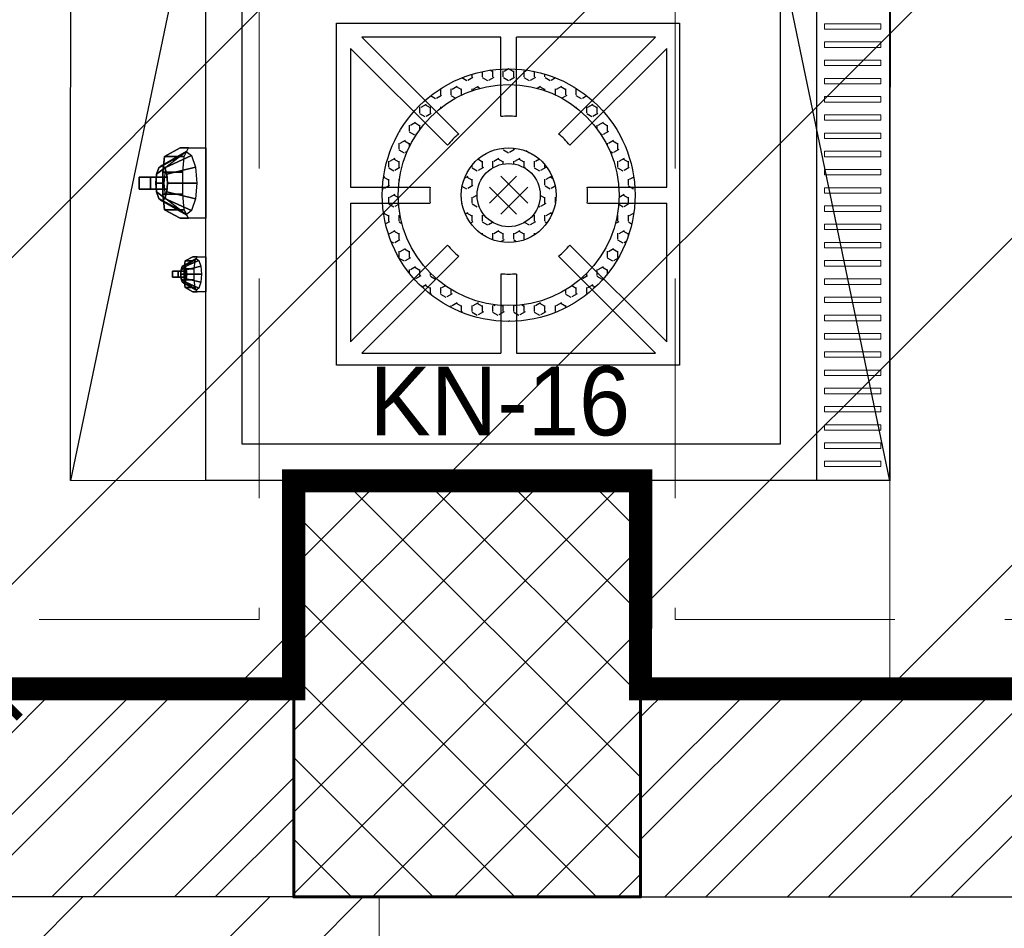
# Model space of a CAD drawing. Header units: inches. Extents: x 704 to 259546, y -107711 to 151004.
# Tile 62 of 243: x 127496 to 127539, y 20687 to 20727. Entities that reach past the tile are written whole.
import ezdxf
from ezdxf.enums import TextEntityAlignment as Align

# ---------------------------------------------------------------- set-up
doc = ezdxf.new("R2010")
doc.units = ezdxf.units.IN
doc.header["$MEASUREMENT"] = 0
doc.header["$PDMODE"] = 34
doc.linetypes.add('DASHED2', pattern=[0.375, 0.25, -0.125])
doc.linetypes.add('HIDDEN', pattern=[0.375, 0.25, -0.125])
for name, color, linetype, lineweight in [('EQUIP DIM', 8, 'Continuous', 0), ('EQUIPMENT', 3, 'Continuous', 25), ('FLOOR RAISE', 4, 'Continuous', 5), ('Hood', 5, 'DASHED2', 25), ('PD_BRICK WALL_230', 4, 'Continuous', 50), ('PD_COLUMN', 2, 'Continuous', 60), ('PD_HATCH', 45, 'Continuous', 9), ('PP-GT', 3, 'Continuous', 18)]:
    doc.layers.add(name, color=color, linetype=linetype, lineweight=lineweight)
doc.layers.add('PP BALL VALVE', color=7, linetype='Continuous')
doc.layers.add('PP--DIM', color=7, linetype='Continuous')
doc.styles.add('Arial', font='GOTHIC.TTF')
doc.styles.add('Jeet', font='micross.ttf')
doc.dimstyles.new('architectural', dxfattribs={"dimscale": 0, "dimtxt": 3, "dimasz": 2.5, "dimexe": 2.5, "dimexo": 0, "dimgap": 0.5, "dimtad": 0, "dimzin": 0, "dimdsep": 46, "dimlunit": 4, "dimtxsty": 'Jeet', "dimblk": 'ARCHTICK', "dimcen": 0.09375, "dimdle": 2.5, "dimclrd": 256, "dimclre": 256, "dimclrt": 256, "dimadec": 0, "dimazin": 0, "dimtfac": 0.7, "dimtdec": 3, "dimtmove": 1, "dimatfit": 3, "dimldrblk": 'ARCHTICK', "dimfxl": 1, "dimtolj": 1, "dimtzin": 0, "dimlwd": -1, "dimlwe": -1, "dimarcsym": 0})

# ---------------------------------------------------------------- blocks, each defined once
blk = doc.blocks.new('columns2')
at = {"layer": 'PD_HATCH'}
h = blk.add_hatch(dxfattribs=at)
h.set_pattern_fill('ANSI37', color=8, scale=20)
h.paths.add_polyline_path([(387, -250), (387, -268), (369, -268), (369, -250)])
h.paths.add_polyline_path([(18, 0), (18, -15), (0, -15), (0, 0)])
h.paths.add_polyline_path([(18, -828), (18, -813), (0, -813), (0, -828)])
h.paths.add_polyline_path([(201, -870), (186, -870), (186, -888), (201, -888)])
h.paths.add_polyline_path([(570, -870), (555, -870), (555, -888), (570, -888)])
h.paths.add_polyline_path([(754.5, -870), (739.5, -870), (739.5, -888), (754.5, -888)])
h.paths.add_polyline_path([(934.5, -870), (919.5, -870), (919.5, -888), (934.5, -888)])
h.paths.add_polyline_path([(385.5, -870), (370.5, -870), (370.5, -888), (385.5, -888)])
h.paths.add_polyline_path([(201, 42), (186, 42), (186, 60), (201, 60)])
h.paths.add_polyline_path([(387, -578), (387, -560), (369, -560), (369, -578)])
h.paths.add_polyline_path([(1116, -731.5), (1116, -716.5), (1098, -716.5), (1098, -731.5)])
h.paths.add_polyline_path([(1116, -111.5), (1116, -96.5), (1098, -96.5), (1098, -111.5)])
h.paths.add_polyline_path([(1116, -561.5), (1116, -576.5), (1098, -576.5), (1098, -561.5)])
h.paths.add_polyline_path([(1116, -251.5), (1116, -266.5), (1098, -266.5), (1098, -251.5)])
h.paths.add_polyline_path([(0, -731.5), (0, -716.5), (18, -716.5), (18, -731.5)])
h.paths.add_polyline_path([(0, -111.5), (0, -96.5), (18, -96.5), (18, -111.5)])
h.paths.add_polyline_path([(0, -406.5), (0, -421.5), (18, -421.5), (18, -406.5)])
h.paths.add_polyline_path([(0, -561.5), (0, -576.5), (18, -576.5), (18, -561.5)])
h.paths.add_polyline_path([(0, -251.5), (0, -266.5), (18, -266.5), (18, -251.5)])
h.paths.add_polyline_path([(993, -111.5), (993, -99.5), (984, -99.5), (984, -111.5)])
h.paths.add_polyline_path([(993, -189.5), (993, -201.5), (984, -201.5), (984, -189.5)])
h.paths.add_polyline_path([(903, -111.5), (903, -99.5), (912, -99.5), (912, -111.5)])
h.paths.add_polyline_path([(903, -189.5), (903, -201.5), (912, -201.5), (912, -189.5)])
h.paths.add_polyline_path([(75, -870), (60, -870), (60, -888), (75, -888)])
h.paths.add_polyline_path([(1116, -870), (1101, -870), (1101, -888), (1116, -888)])
h.paths.add_polyline_path([(75, 42), (60, 42), (60, 60), (75, 60)])
h.paths.add_polyline_path([(570, 42), (555, 42), (555, 60), (570, 60)])
h.paths.add_polyline_path([(754.5, 42), (739.5, 42), (739.5, 60), (754.5, 60)])
h.paths.add_polyline_path([(934.5, 42), (919.5, 42), (919.5, 60), (934.5, 60)])
h.paths.add_polyline_path([(385.5, 42), (370.5, 42), (370.5, 60), (385.5, 60)])
h.paths.add_polyline_path([(1116, 42), (1101, 42), (1101, 60), (1116, 60)])
h.paths.add_polyline_path([(738, -250), (738, -268), (756, -268), (756, -250)])
h.paths.add_polyline_path([(756, -578.001), (756, -560.001), (738, -560.001), (738, -578.001)])
at = {"layer": 'PD_COLUMN', "color": 8}
blk.add_lwpolyline([(385.5, -870), (370.5, -870), (370.5, -888), (385.5, -888)], close=True, dxfattribs=at)
at = {"layer": 'PD_HATCH', "color": 8, "linetype": 'HIDDEN', "ltscale": 38}
for p, q in [((369, -733), (369, -876)), ((387, -733), (387, -876)), ((369, -876), (201, -876)), ((387, -876), (555, -876)), ((370.5, -888), (201, -888)), ((385.5, -888), (555, -888))]:
    blk.add_line(p, q, dxfattribs=at)
blk = doc.blocks.new('fewrewrqwqw')
at = {"layer": 'EQUIPMENT'}
h = blk.add_hatch(dxfattribs=at)
h.set_pattern_fill('HEX', color=8, scale=0.083139, angle=180, style=0)
h.set_pattern_definition([(180, (156133.7419, 15539.5497), (-4e-16, -0.457203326), [0.263966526, -0.527933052]), (300, (156133.7419, 15539.5497), (0.395949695, 0.228601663), [0.263966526, -0.527933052]), (240, (156133.4779, 15539.5497), (0.395949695, -0.228601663), [0.263966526, -0.527933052])])
h.paths.add_polyline_path([(148596.994, 13022.622, 1), (148601.151, 13022.622, 1)], flags=0)
h.paths.add_polyline_path([(148600.458, 13022.622, -1), (148597.687, 13022.622, -1)], flags=0)
h.paths.add_polyline_path([(148593.53, 13022.622, 1), (148604.615, 13022.622, 1)])
h.paths.add_polyline_path([(148603.922, 13022.622, -1), (148594.223, 13022.622, -1)], flags=16)
at = {"layer": 'EQUIPMENT', "color": 8}
for p, q in [((148564.961, 13039.335), (148611.598, 13039.335)), ((148611.598, 13039.335), (148611.598, 13009.335)), ((148564.961, 13036.135), (148611.598, 13036.135)), ((148566.561, 13034.535), (148609.998, 13034.535)), ((148609.998, 13034.535), (148609.998, 13010.935)), ((148596.88, 13025.305), (148592.634, 13029.557)), ((148598.726, 13026.086), (148598.726, 13029.557)), ((148599.419, 13026.086), (148599.419, 13029.557)), ((148601.265, 13025.305), (148605.511, 13029.557)), ((148596.39, 13024.815), (148592.144, 13029.067)), ((148601.755, 13024.815), (148606.001, 13029.067)), ((148599.317, 13022.867), (148598.726, 13023.459)), ((148598.828, 13022.867), (148599.419, 13023.459)), ((148595.608, 13022.969), (148592.144, 13022.969)), ((148598.828, 13022.377), (148598.236, 13022.969)), ((148598.828, 13022.867), (148598.236, 13022.276)), ((148599.317, 13022.377), (148599.909, 13022.969)), ((148599.317, 13022.867), (148599.909, 13022.276)), ((148602.537, 13022.969), (148606.001, 13022.969)), ((148595.608, 13022.276), (148592.144, 13022.276)), ((148599.317, 13022.377), (148598.726, 13021.786)), ((148598.828, 13022.377), (148599.419, 13021.786)), ((148602.537, 13022.276), (148606.001, 13022.276)), ((148596.39, 13020.43), (148592.144, 13016.177)), ((148601.755, 13020.43), (148606.001, 13016.177)), ((148596.88, 13019.94), (148592.634, 13015.687)), ((148601.265, 13019.94), (148605.511, 13015.687)), ((148598.726, 13015.687), (148598.726, 13019.158)), ((148599.419, 13015.687), (148599.419, 13019.158)), ((148609.998, 13010.935), (148566.561, 13010.935)), ((148611.598, 13009.335), (148564.961, 13009.335))]:
    blk.add_line(p, q, dxfattribs=at)
at = {"layer": 'EQUIPMENT', "color": 8, "lineweight": 0}
for points in [[(148591.787, 13038.955), (148591.547, 13038.955), (148591.547, 13036.475), (148591.787, 13036.475)], [(148592.587, 13038.955), (148592.347, 13038.955), (148592.347, 13036.475), (148592.587, 13036.475)], [(148593.387, 13038.955), (148593.147, 13038.955), (148593.147, 13036.475), (148593.387, 13036.475)], [(148594.187, 13038.955), (148593.947, 13038.955), (148593.947, 13036.475), (148594.187, 13036.475)], [(148594.987, 13038.955), (148594.747, 13038.955), (148594.747, 13036.475), (148594.987, 13036.475)], [(148595.787, 13038.955), (148595.547, 13038.955), (148595.547, 13036.475), (148595.787, 13036.475)], [(148596.587, 13038.955), (148596.347, 13038.955), (148596.347, 13036.475), (148596.587, 13036.475)], [(148597.387, 13038.955), (148597.147, 13038.955), (148597.147, 13036.475), (148597.387, 13036.475)], [(148598.187, 13038.955), (148597.947, 13038.955), (148597.947, 13036.475), (148598.187, 13036.475)], [(148598.987, 13038.955), (148598.747, 13038.955), (148598.747, 13036.475), (148598.987, 13036.475)], [(148599.787, 13038.955), (148599.547, 13038.955), (148599.547, 13036.475), (148599.787, 13036.475)], [(148600.587, 13038.955), (148600.347, 13038.955), (148600.347, 13036.475), (148600.587, 13036.475)], [(148601.387, 13038.955), (148601.147, 13038.955), (148601.147, 13036.475), (148601.387, 13036.475)], [(148602.187, 13038.955), (148601.947, 13038.955), (148601.947, 13036.475), (148602.187, 13036.475)], [(148602.987, 13038.955), (148602.747, 13038.955), (148602.747, 13036.475), (148602.987, 13036.475)], [(148603.787, 13038.955), (148603.547, 13038.955), (148603.547, 13036.475), (148603.787, 13036.475)], [(148604.587, 13038.955), (148604.347, 13038.955), (148604.347, 13036.475), (148604.587, 13036.475)], [(148605.387, 13038.955), (148605.147, 13038.955), (148605.147, 13036.475), (148605.387, 13036.475)], [(148606.187, 13038.955), (148605.947, 13038.955), (148605.947, 13036.475), (148606.187, 13036.475)], [(148606.987, 13038.955), (148606.747, 13038.955), (148606.747, 13036.475), (148606.987, 13036.475)], [(148607.787, 13038.955), (148607.547, 13038.955), (148607.547, 13036.475), (148607.787, 13036.475)], [(148608.587, 13038.955), (148608.347, 13038.955), (148608.347, 13036.475), (148608.587, 13036.475)], [(148609.387, 13038.955), (148609.147, 13038.955), (148609.147, 13036.475), (148609.387, 13036.475)], [(148610.187, 13038.955), (148609.947, 13038.955), (148609.947, 13036.475), (148610.187, 13036.475)], [(148610.987, 13038.955), (148610.747, 13038.955), (148610.747, 13036.475), (148610.987, 13036.475)]]:
    blk.add_lwpolyline(points, close=True, dxfattribs=at)
at = {"layer": 'EQUIPMENT', "color": 8}
blk.add_lwpolyline([(148591.527, 13030.118), (148606.527, 13030.118), (148606.527, 13015.067), (148591.527, 13015.067)], close=True, dxfattribs=at)
for points in [[(148598.726, 13029.557), (148592.634, 13029.557)], [(148605.511, 13029.557), (148599.419, 13029.557)], [(148592.144, 13029.067), (148592.144, 13022.969)], [(148606.001, 13022.969), (148606.001, 13029.067)], [(148592.144, 13022.276), (148592.144, 13016.177)], [(148606.001, 13016.177), (148606.001, 13022.276)], [(148592.634, 13015.687), (148598.726, 13015.687)], [(148599.419, 13015.687), (148605.511, 13015.687)]]:
    blk.add_lwpolyline(points, dxfattribs=at)
for radius in [5.543, 4.85, 2.078, 1.386]:
    blk.add_circle((148599.072, 13022.622), radius, dxfattribs=at)
for start, end in [(84.2608, 95.7392), (129.2608, 140.7392), (39.2608, 50.7392), (174.2608, 185.7392), (354.2608, 5.7392), (219.2608, 230.7392), (309.2608, 320.7392), (264.2608, 275.7392)]:
    blk.add_arc((148599.072, 13022.622), 3.464, start, end, dxfattribs=at)
for points, invisible_edges in [([(148600.086, 13008.205, -3.176), (148597.003, 13008.205, -3.176), (148597.003, 13009.335), (148600.086, 13009.335)], 1), ([(148603.315, 13008.77, -1.588), (148601.774, 13008.77, -1.588), (148601.774, 13009.335), (148603.315, 13009.335)], 1), ([(148603.132, 13008.425, -1.855), (148601.957, 13008.425, -1.855), (148601.774, 13008.77, -1.588), (148603.315, 13008.77, -1.588)], 5), ([(148603.132, 13008.425, -1.855), (148602.785, 13008.39, -1.953), (148602.305, 13008.39, -1.953), (148601.957, 13008.425, -1.855)], 8), ([(148602.208, 13008.432, -0.916), (148602.545, 13008.367, -1.099), (148602.545, 13008.367, -1.099), (148602.156, 13008.367, -1.099)], 5), ([(148602.208, 13008.432, -0.916), (148602.545, 13008.367, -1.099), (148602.545, 13008.367, -1.099), (148602.156, 13008.367, -1.099)], 5), ([(148602.35, 13008.48, -0.781), (148602.545, 13008.367, -1.099), (148602.545, 13008.367, -1.099), (148602.208, 13008.432, -0.916)], 5), ([(148602.35, 13008.48, -0.781), (148602.545, 13008.367, -1.099), (148602.545, 13008.367, -1.099), (148602.208, 13008.432, -0.916)], 5), ([(148602.545, 13008.498, -0.732), (148602.545, 13008.367, -1.099), (148602.545, 13008.367, -1.099), (148602.35, 13008.48, -0.781)], 5), ([(148602.545, 13008.498, -0.732), (148602.545, 13008.367, -1.099), (148602.545, 13008.367, -1.099), (148602.35, 13008.48, -0.781)], 5), ([(148602.739, 13008.48, -0.781), (148602.545, 13008.367, -1.099), (148602.545, 13008.367, -1.099), (148602.545, 13008.498, -0.732)], 5), ([(148602.739, 13008.48, -0.781), (148602.545, 13008.367, -1.099), (148602.545, 13008.367, -1.099), (148602.545, 13008.498, -0.732)], 5), ([(148602.881, 13008.432, -0.916), (148602.545, 13008.367, -1.099), (148602.545, 13008.367, -1.099), (148602.739, 13008.48, -0.781)], 5), ([(148602.881, 13008.432, -0.916), (148602.545, 13008.367, -1.099), (148602.545, 13008.367, -1.099), (148602.739, 13008.48, -0.781)], 5), ([(148602.933, 13008.367, -1.099), (148602.545, 13008.367, -1.099), (148602.545, 13008.367, -1.099), (148602.881, 13008.432, -0.916)], 5), ([(148602.933, 13008.367, -1.099), (148602.545, 13008.367, -1.099), (148602.545, 13008.367, -1.099), (148602.881, 13008.432, -0.916)], 5), ([(148599.719, 13007.515, -3.71), (148597.37, 13007.515, -3.71), (148597.003, 13008.205, -3.176), (148600.086, 13008.205, -3.176)], 5), ([(148602.156, 13008.367, -1.099), (148602.545, 13008.367, -1.099), (148602.545, 13008.367, -1.099), (148602.208, 13008.302, -1.282)], 5), ([(148602.156, 13008.367, -1.099), (148602.545, 13008.367, -1.099), (148602.545, 13008.367, -1.099), (148602.208, 13008.302, -1.282)], 5), ([(148602.208, 13008.302, -1.282), (148602.545, 13008.367, -1.099), (148602.545, 13008.367, -1.099), (148602.35, 13008.254, -1.416)], 5), ([(148602.208, 13008.302, -1.282), (148602.545, 13008.367, -1.099), (148602.545, 13008.367, -1.099), (148602.35, 13008.254, -1.416)], 5), ([(148602.35, 13008.254, -1.416), (148602.545, 13008.367, -1.099), (148602.545, 13008.367, -1.099), (148602.545, 13008.237, -1.465)], 5), ([(148602.35, 13008.254, -1.416), (148602.545, 13008.367, -1.099), (148602.545, 13008.367, -1.099), (148602.545, 13008.237, -1.465)], 5), ([(148602.881, 13008.302, -1.282), (148602.545, 13008.367, -1.099), (148602.545, 13008.367, -1.099), (148602.933, 13008.367, -1.099)], 5), ([(148602.739, 13008.254, -1.416), (148602.545, 13008.367, -1.099), (148602.545, 13008.367, -1.099), (148602.881, 13008.302, -1.282)], 5), ([(148602.739, 13008.254, -1.416), (148602.545, 13008.367, -1.099), (148602.545, 13008.367, -1.099), (148602.881, 13008.302, -1.282)], 5), ([(148602.881, 13008.302, -1.282), (148602.545, 13008.367, -1.099), (148602.545, 13008.367, -1.099), (148602.933, 13008.367, -1.099)], 5), ([(148602.545, 13008.237, -1.465), (148602.545, 13008.367, -1.099), (148602.545, 13008.367, -1.099), (148602.739, 13008.254, -1.416)], 5), ([(148602.545, 13008.237, -1.465), (148602.545, 13008.367, -1.099), (148602.545, 13008.367, -1.099), (148602.739, 13008.254, -1.416)], 5), ([(148598.156, 13007.625, -1.563), (148598.545, 13007.399, -2.198), (148598.545, 13007.399, -2.198), (148597.871, 13007.53, -1.831)], 5), ([(148598.156, 13007.625, -1.563), (148598.545, 13007.399, -2.198), (148598.545, 13007.399, -2.198), (148597.871, 13007.53, -1.831)], 5), ([(148598.545, 13007.66, -1.465), (148598.545, 13007.399, -2.198), (148598.545, 13007.399, -2.198), (148598.156, 13007.625, -1.563)], 5), ([(148598.545, 13007.66, -1.465), (148598.545, 13007.399, -2.198), (148598.545, 13007.399, -2.198), (148598.156, 13007.625, -1.563)], 5), ([(148598.933, 13007.625, -1.563), (148598.545, 13007.399, -2.198), (148598.545, 13007.399, -2.198), (148598.545, 13007.66, -1.465)], 5), ([(148598.933, 13007.625, -1.563), (148598.545, 13007.399, -2.198), (148598.545, 13007.399, -2.198), (148598.545, 13007.66, -1.465)], 5), ([(148599.218, 13007.53, -1.831), (148598.545, 13007.399, -2.198), (148598.545, 13007.399, -2.198), (148598.933, 13007.625, -1.563)], 5), ([(148599.218, 13007.53, -1.831), (148598.545, 13007.399, -2.198), (148598.545, 13007.399, -2.198), (148598.933, 13007.625, -1.563)], 5), ([(148599.719, 13007.515, -3.71), (148599.025, 13007.446, -3.906), (148598.065, 13007.446, -3.906), (148597.37, 13007.515, -3.71)], 8), ([(148597.871, 13007.53, -1.831), (148598.545, 13007.399, -2.198), (148598.545, 13007.399, -2.198), (148597.767, 13007.399, -2.198)], 5), ([(148597.871, 13007.53, -1.831), (148598.545, 13007.399, -2.198), (148598.545, 13007.399, -2.198), (148597.767, 13007.399, -2.198)], 5), ([(148597.767, 13007.399, -2.198), (148598.545, 13007.399, -2.198), (148598.545, 13007.399, -2.198), (148597.871, 13007.269, -2.564)], 5), ([(148597.767, 13007.399, -2.198), (148598.545, 13007.399, -2.198), (148598.545, 13007.399, -2.198), (148597.871, 13007.269, -2.564)], 5), ([(148597.871, 13007.269, -2.564), (148598.545, 13007.399, -2.198), (148598.545, 13007.399, -2.198), (148598.156, 13007.174, -2.832)], 5), ([(148597.871, 13007.269, -2.564), (148598.545, 13007.399, -2.198), (148598.545, 13007.399, -2.198), (148598.156, 13007.174, -2.832)], 5), ([(148598.156, 13007.174, -2.832), (148598.545, 13007.399, -2.198), (148598.545, 13007.399, -2.198), (148598.545, 13007.139, -2.93)], 5), ([(148598.156, 13007.174, -2.832), (148598.545, 13007.399, -2.198), (148598.545, 13007.399, -2.198), (148598.545, 13007.139, -2.93)], 5), ([(148599.322, 13007.399, -2.198), (148598.545, 13007.399, -2.198), (148598.545, 13007.399, -2.198), (148599.218, 13007.53, -1.831)], 5), ([(148599.322, 13007.399, -2.198), (148598.545, 13007.399, -2.198), (148598.545, 13007.399, -2.198), (148599.218, 13007.53, -1.831)], 5), ([(148599.218, 13007.269, -2.564), (148598.545, 13007.399, -2.198), (148598.545, 13007.399, -2.198), (148599.322, 13007.399, -2.198)], 5), ([(148598.933, 13007.174, -2.832), (148598.545, 13007.399, -2.198), (148598.545, 13007.399, -2.198), (148599.218, 13007.269, -2.564)], 5), ([(148598.933, 13007.174, -2.832), (148598.545, 13007.399, -2.198), (148598.545, 13007.399, -2.198), (148599.218, 13007.269, -2.564)], 5), ([(148599.218, 13007.269, -2.564), (148598.545, 13007.399, -2.198), (148598.545, 13007.399, -2.198), (148599.322, 13007.399, -2.198)], 5), ([(148598.545, 13007.139, -2.93), (148598.545, 13007.399, -2.198), (148598.545, 13007.399, -2.198), (148598.933, 13007.174, -2.832)], 5), ([(148598.545, 13007.139, -2.93), (148598.545, 13007.399, -2.198), (148598.545, 13007.399, -2.198), (148598.933, 13007.174, -2.832)], 5)]:
    blk.add_3dface(points, dxfattribs=dict(at, invisible_edges=invisible_edges))
for points in [[(148597.848, 13008.885, -1.267), (148598.156, 13007.625, -1.563), (148597.871, 13007.53, -1.831), (148597.337, 13008.713, -1.747)], [(148597.848, 13008.885, -1.267), (148598.156, 13007.625, -1.563), (148597.871, 13007.53, -1.831), (148597.337, 13008.713, -1.747)], [(148598.545, 13008.947, -1.091), (148598.545, 13007.66, -1.465), (148598.156, 13007.625, -1.563), (148597.848, 13008.885, -1.267)], [(148598.545, 13008.947, -1.091), (148598.545, 13007.66, -1.465), (148598.156, 13007.625, -1.563), (148597.848, 13008.885, -1.267)], [(148599.241, 13008.885, -1.267), (148598.933, 13007.625, -1.563), (148598.545, 13007.66, -1.465), (148598.545, 13008.947, -1.091)], [(148599.241, 13008.885, -1.267), (148598.933, 13007.625, -1.563), (148598.545, 13007.66, -1.465), (148598.545, 13008.947, -1.091)], [(148599.752, 13008.713, -1.747), (148599.218, 13007.53, -1.831), (148598.933, 13007.625, -1.563), (148599.241, 13008.885, -1.267)], [(148599.752, 13008.713, -1.747), (148599.218, 13007.53, -1.831), (148598.933, 13007.625, -1.563), (148599.241, 13008.885, -1.267)], [(148601.774, 13008.77, -1.588), (148601.957, 13008.425, -1.855), (148601.957, 13008.863, -1.922), (148601.774, 13008.958, -1.655)], [(148601.941, 13009.024, -0.874), (148602.208, 13008.432, -0.916), (148602.156, 13008.367, -1.099), (148601.848, 13008.907, -1.202)], [(148601.941, 13009.024, -0.874), (148602.208, 13008.432, -0.916), (148602.156, 13008.367, -1.099), (148601.848, 13008.907, -1.202)], [(148601.848, 13008.907, -1.202), (148602.156, 13008.367, -1.099), (148602.208, 13008.302, -1.282), (148601.941, 13008.791, -1.53)], [(148601.848, 13008.907, -1.202), (148602.156, 13008.367, -1.099), (148602.208, 13008.302, -1.282), (148601.941, 13008.791, -1.53)], [(148602.196, 13009.11, -0.633), (148602.35, 13008.48, -0.781), (148602.208, 13008.432, -0.916), (148601.941, 13009.024, -0.874)], [(148602.196, 13009.11, -0.633), (148602.35, 13008.48, -0.781), (148602.208, 13008.432, -0.916), (148601.941, 13009.024, -0.874)], [(148601.957, 13008.425, -1.855), (148602.305, 13008.39, -1.953), (148602.305, 13008.829, -2.02), (148601.957, 13008.863, -1.922)], [(148602.545, 13009.141, -0.545), (148602.545, 13008.498, -0.732), (148602.35, 13008.48, -0.781), (148602.196, 13009.11, -0.633)], [(148602.545, 13009.141, -0.545), (148602.545, 13008.498, -0.732), (148602.35, 13008.48, -0.781), (148602.196, 13009.11, -0.633)], [(148602.893, 13009.11, -0.633), (148602.739, 13008.48, -0.781), (148602.545, 13008.498, -0.732), (148602.545, 13009.141, -0.545)], [(148602.893, 13009.11, -0.633), (148602.739, 13008.48, -0.781), (148602.545, 13008.498, -0.732), (148602.545, 13009.141, -0.545)], [(148603.148, 13009.024, -0.874), (148602.881, 13008.432, -0.916), (148602.739, 13008.48, -0.781), (148602.893, 13009.11, -0.633)], [(148603.148, 13009.024, -0.874), (148602.881, 13008.432, -0.916), (148602.739, 13008.48, -0.781), (148602.893, 13009.11, -0.633)], [(148603.132, 13008.863, -1.922), (148602.785, 13008.829, -2.02), (148602.785, 13008.39, -1.953), (148603.132, 13008.425, -1.855)], [(148603.241, 13008.907, -1.202), (148602.933, 13008.367, -1.099), (148602.881, 13008.432, -0.916), (148603.148, 13009.024, -0.874)], [(148603.241, 13008.907, -1.202), (148602.933, 13008.367, -1.099), (148602.881, 13008.432, -0.916), (148603.148, 13009.024, -0.874)], [(148603.148, 13008.791, -1.53), (148602.881, 13008.302, -1.282), (148602.933, 13008.367, -1.099), (148603.241, 13008.907, -1.202)], [(148603.148, 13008.791, -1.53), (148602.881, 13008.302, -1.282), (148602.933, 13008.367, -1.099), (148603.241, 13008.907, -1.202)], [(148603.132, 13008.425, -1.855), (148603.315, 13008.77, -1.588), (148603.315, 13008.958, -1.655), (148603.132, 13008.863, -1.922)], [(148597.003, 13008.205, -3.176), (148597.37, 13007.515, -3.71), (148597.37, 13008.392, -3.845), (148597.003, 13008.582, -3.31)], [(148597.337, 13008.713, -1.747), (148597.871, 13007.53, -1.831), (148597.767, 13007.399, -2.198), (148597.151, 13008.48, -2.404)], [(148597.337, 13008.713, -1.747), (148597.871, 13007.53, -1.831), (148597.767, 13007.399, -2.198), (148597.151, 13008.48, -2.404)], [(148597.151, 13008.48, -2.404), (148597.767, 13007.399, -2.198), (148597.871, 13007.269, -2.564), (148597.337, 13008.246, -3.061)], [(148597.151, 13008.48, -2.404), (148597.767, 13007.399, -2.198), (148597.871, 13007.269, -2.564), (148597.337, 13008.246, -3.061)], [(148599.938, 13008.48, -2.404), (148599.322, 13007.399, -2.198), (148599.218, 13007.53, -1.831), (148599.752, 13008.713, -1.747)], [(148599.938, 13008.48, -2.404), (148599.322, 13007.399, -2.198), (148599.218, 13007.53, -1.831), (148599.752, 13008.713, -1.747)], [(148599.752, 13008.246, -3.061), (148599.218, 13007.269, -2.564), (148599.322, 13007.399, -2.198), (148599.938, 13008.48, -2.404)], [(148599.752, 13008.246, -3.061), (148599.218, 13007.269, -2.564), (148599.322, 13007.399, -2.198), (148599.938, 13008.48, -2.404)], [(148599.719, 13007.515, -3.71), (148600.086, 13008.205, -3.176), (148600.086, 13008.582, -3.31), (148599.719, 13008.392, -3.845)], [(148601.941, 13008.791, -1.53), (148602.208, 13008.302, -1.282), (148602.35, 13008.254, -1.416), (148602.196, 13008.455, -1.771)], [(148601.941, 13008.791, -1.53), (148602.208, 13008.302, -1.282), (148602.35, 13008.254, -1.416), (148602.196, 13008.455, -1.771)], [(148601.941, 13008.791, -1.53), (148602.208, 13008.302, -1.282), (148602.35, 13008.254, -1.416), (148602.196, 13008.455, -1.771)], [(148601.941, 13008.791, -1.53), (148602.208, 13008.302, -1.282), (148602.35, 13008.254, -1.416), (148602.196, 13008.455, -1.771)], [(148602.196, 13008.455, -1.771), (148602.35, 13008.254, -1.416), (148602.545, 13008.237, -1.465), (148602.545, 13008.424, -1.859)], [(148602.196, 13008.455, -1.771), (148602.35, 13008.254, -1.416), (148602.545, 13008.237, -1.465), (148602.545, 13008.424, -1.859)], [(148602.196, 13008.455, -1.771), (148602.35, 13008.254, -1.416), (148602.545, 13008.237, -1.465), (148602.545, 13008.424, -1.859)], [(148602.196, 13008.455, -1.771), (148602.35, 13008.254, -1.416), (148602.545, 13008.237, -1.465), (148602.545, 13008.424, -1.859)], [(148602.305, 13008.39, -1.953), (148602.785, 13008.39, -1.953), (148602.785, 13008.829, -2.02), (148602.305, 13008.829, -2.02)], [(148602.414, 13008.122, -0.619), (148602.414, 13008.491, -0.75), (148602.414, 13008.243, -1.448), (148602.414, 13007.874, -1.316)], [(148602.414, 13008.122, -0.619), (148602.414, 13008.491, -0.75), (148602.414, 13008.243, -1.448), (148602.414, 13007.874, -1.316)], [(148602.414, 13008.491, -0.75), (148602.414, 13008.491, -0.75), (148602.414, 13008.243, -1.448)], [(148602.414, 13008.491, -0.75), (148602.414, 13008.491, -0.75), (148602.414, 13008.243, -1.448)], [(148602.414, 13008.491, -0.75), (148602.414, 13008.491, -0.75), (148602.414, 13008.243, -1.448)], [(148602.414, 13008.491, -0.75), (148602.414, 13008.491, -0.75), (148602.414, 13008.243, -1.448)], [(148602.675, 13008.491, -0.75), (148602.414, 13008.491, -0.75), (148602.414, 13008.122, -0.619), (148602.675, 13008.122, -0.619)], [(148602.675, 13008.491, -0.75), (148602.414, 13008.491, -0.75), (148602.414, 13008.122, -0.619), (148602.675, 13008.122, -0.619)], [(148602.545, 13008.424, -1.859), (148602.545, 13008.237, -1.465), (148602.739, 13008.254, -1.416), (148602.893, 13008.455, -1.771)], [(148602.545, 13008.424, -1.859), (148602.545, 13008.237, -1.465), (148602.739, 13008.254, -1.416), (148602.893, 13008.455, -1.771)], [(148602.675, 13007.874, -1.316), (148602.675, 13008.243, -1.448), (148602.675, 13008.491, -0.75), (148602.675, 13008.122, -0.619)], [(148602.675, 13007.874, -1.316), (148602.675, 13008.243, -1.448), (148602.675, 13008.491, -0.75), (148602.675, 13008.122, -0.619)], [(148602.675, 13008.122, -0.619), (148602.675, 13008.491, -0.75), (148602.675, 13008.122, -0.619)], [(148602.675, 13008.122, -0.619), (148602.675, 13008.491, -0.75), (148602.675, 13008.122, -0.619)], [(148602.893, 13008.455, -1.771), (148602.739, 13008.254, -1.416), (148602.881, 13008.302, -1.282), (148603.148, 13008.791, -1.53)], [(148602.893, 13008.455, -1.771), (148602.739, 13008.254, -1.416), (148602.881, 13008.302, -1.282), (148603.148, 13008.791, -1.53)], [(148597.337, 13008.246, -3.061), (148597.871, 13007.269, -2.564), (148598.156, 13007.174, -2.832), (148597.848, 13007.575, -3.541)], [(148597.337, 13008.246, -3.061), (148597.871, 13007.269, -2.564), (148598.156, 13007.174, -2.832), (148597.848, 13007.575, -3.541)], [(148597.337, 13008.246, -3.061), (148597.871, 13007.269, -2.564), (148598.156, 13007.174, -2.832), (148597.848, 13007.575, -3.541)], [(148597.337, 13008.246, -3.061), (148597.871, 13007.269, -2.564), (148598.156, 13007.174, -2.832), (148597.848, 13007.575, -3.541)], [(148597.37, 13007.515, -3.71), (148598.065, 13007.446, -3.906), (148598.065, 13008.322, -4.04), (148597.37, 13008.392, -3.845)], [(148598.065, 13007.446, -3.906), (148599.025, 13007.446, -3.906), (148599.025, 13008.322, -4.04), (148598.065, 13008.322, -4.04)], [(148599.241, 13007.575, -3.541), (148598.933, 13007.174, -2.832), (148599.218, 13007.269, -2.564), (148599.752, 13008.246, -3.061)], [(148599.241, 13007.575, -3.541), (148598.933, 13007.174, -2.832), (148599.218, 13007.269, -2.564), (148599.752, 13008.246, -3.061)], [(148599.719, 13008.392, -3.845), (148599.025, 13008.322, -4.04), (148599.025, 13007.446, -3.906), (148599.719, 13007.515, -3.71)], [(148602.414, 13007.874, -1.316), (148602.414, 13008.243, -1.448), (148602.675, 13008.243, -1.448), (148602.675, 13007.874, -1.316)], [(148602.414, 13007.874, -1.316), (148602.414, 13008.243, -1.448), (148602.675, 13008.243, -1.448), (148602.675, 13007.874, -1.316)], [(148602.414, 13008.243, -1.448), (148602.414, 13008.243, -1.448), (148602.414, 13008.243, -1.448), (148602.675, 13008.243, -1.448)], [(148602.414, 13008.243, -1.448), (148602.414, 13008.243, -1.448), (148602.414, 13008.243, -1.448), (148602.675, 13008.243, -1.448)], [(148602.414, 13008.243, -1.448), (148602.414, 13008.243, -1.448), (148602.414, 13008.243, -1.448), (148602.675, 13008.243, -1.448)], [(148602.414, 13008.243, -1.448), (148602.414, 13008.243, -1.448), (148602.414, 13008.243, -1.448), (148602.675, 13008.243, -1.448)], [(148602.675, 13008.122, -0.619), (148602.414, 13008.122, -0.619), (148602.414, 13007.874, -1.316), (148602.675, 13007.874, -1.316)], [(148602.675, 13008.122, -0.619), (148602.414, 13008.122, -0.619), (148602.414, 13007.874, -1.316), (148602.675, 13007.874, -1.316)], [(148602.675, 13008.122, -0.619), (148602.414, 13008.122, -0.619), (148602.414, 13007.874, -1.316), (148602.675, 13007.874, -1.316)], [(148602.675, 13008.122, -0.619), (148602.414, 13008.122, -0.619), (148602.414, 13007.874, -1.316), (148602.675, 13007.874, -1.316)], [(148602.675, 13008.122, -0.619), (148602.675, 13008.122, -0.619), (148602.675, 13007.874, -1.316)], [(148602.675, 13008.122, -0.619), (148602.675, 13008.122, -0.619), (148602.675, 13007.874, -1.316)], [(148597.848, 13007.575, -3.541), (148598.156, 13007.174, -2.832), (148598.545, 13007.139, -2.93), (148598.545, 13007.513, -3.717)], [(148597.848, 13007.575, -3.541), (148598.156, 13007.174, -2.832), (148598.545, 13007.139, -2.93), (148598.545, 13007.513, -3.717)], [(148597.848, 13007.575, -3.541), (148598.156, 13007.174, -2.832), (148598.545, 13007.139, -2.93), (148598.545, 13007.513, -3.717)], [(148597.848, 13007.575, -3.541), (148598.156, 13007.174, -2.832), (148598.545, 13007.139, -2.93), (148598.545, 13007.513, -3.717)], [(148598.283, 13006.909, -1.237), (148598.283, 13007.648, -1.5), (148598.283, 13007.151, -2.895), (148598.283, 13006.413, -2.632)], [(148598.283, 13006.909, -1.237), (148598.283, 13007.648, -1.5), (148598.283, 13007.151, -2.895), (148598.283, 13006.413, -2.632)], [(148598.283, 13007.648, -1.5), (148598.283, 13007.648, -1.5), (148598.283, 13007.151, -2.895)], [(148598.283, 13007.648, -1.5), (148598.283, 13007.648, -1.5), (148598.283, 13007.151, -2.895)], [(148598.283, 13007.648, -1.5), (148598.283, 13007.648, -1.5), (148598.283, 13007.151, -2.895)], [(148598.283, 13007.648, -1.5), (148598.283, 13007.648, -1.5), (148598.283, 13007.151, -2.895)], [(148598.806, 13007.648, -1.5), (148598.283, 13007.648, -1.5), (148598.283, 13006.909, -1.237), (148598.806, 13006.909, -1.237)], [(148598.806, 13007.648, -1.5), (148598.283, 13007.648, -1.5), (148598.283, 13006.909, -1.237), (148598.806, 13006.909, -1.237)], [(148598.545, 13007.513, -3.717), (148598.545, 13007.139, -2.93), (148598.933, 13007.174, -2.832), (148599.241, 13007.575, -3.541)], [(148598.545, 13007.513, -3.717), (148598.545, 13007.139, -2.93), (148598.933, 13007.174, -2.832), (148599.241, 13007.575, -3.541)], [(148598.806, 13006.413, -2.632), (148598.806, 13007.151, -2.895), (148598.806, 13007.648, -1.5), (148598.806, 13006.909, -1.237)], [(148598.806, 13006.413, -2.632), (148598.806, 13007.151, -2.895), (148598.806, 13007.648, -1.5), (148598.806, 13006.909, -1.237)], [(148598.806, 13006.909, -1.237), (148598.806, 13007.648, -1.5), (148598.806, 13006.909, -1.237)], [(148598.806, 13006.909, -1.237), (148598.806, 13007.648, -1.5), (148598.806, 13006.909, -1.237)], [(148598.283, 13006.413, -2.632), (148598.283, 13007.151, -2.895), (148598.806, 13007.151, -2.895), (148598.806, 13006.413, -2.632)], [(148598.283, 13006.413, -2.632), (148598.283, 13007.151, -2.895), (148598.806, 13007.151, -2.895), (148598.806, 13006.413, -2.632)], [(148598.283, 13007.151, -2.895), (148598.283, 13007.151, -2.895), (148598.283, 13007.151, -2.895), (148598.806, 13007.151, -2.895)], [(148598.283, 13007.151, -2.895), (148598.283, 13007.151, -2.895), (148598.283, 13007.151, -2.895), (148598.806, 13007.151, -2.895)], [(148598.283, 13007.151, -2.895), (148598.283, 13007.151, -2.895), (148598.283, 13007.151, -2.895), (148598.806, 13007.151, -2.895)], [(148598.283, 13007.151, -2.895), (148598.283, 13007.151, -2.895), (148598.283, 13007.151, -2.895), (148598.806, 13007.151, -2.895)], [(148598.806, 13006.909, -1.237), (148598.283, 13006.909, -1.237), (148598.283, 13006.413, -2.632), (148598.806, 13006.413, -2.632)], [(148598.806, 13006.909, -1.237), (148598.283, 13006.909, -1.237), (148598.283, 13006.413, -2.632), (148598.806, 13006.413, -2.632)], [(148598.806, 13006.909, -1.237), (148598.283, 13006.909, -1.237), (148598.283, 13006.413, -2.632), (148598.806, 13006.413, -2.632)], [(148598.806, 13006.909, -1.237), (148598.283, 13006.909, -1.237), (148598.283, 13006.413, -2.632), (148598.806, 13006.413, -2.632)], [(148598.806, 13006.909, -1.237), (148598.806, 13006.909, -1.237), (148598.806, 13006.413, -2.632)], [(148598.806, 13006.909, -1.237), (148598.806, 13006.909, -1.237), (148598.806, 13006.413, -2.632)]]:
    blk.add_3dface(points, dxfattribs=at)
blk = doc.blocks.new('A$C1D4F2A26')
at = {"layer": 'Hood', "color": 8, "linetype": 'ByBlock', "elevation": -11.8}
blk.add_lwpolyline([(4488.8, -3552.8), (4487, -7874.3), (3587, -7873.7), (3588.8, -3552.2)], close=True, dxfattribs=at)
for points in [[(4488.8, -3552.8), (3587, -7873.7)], [(4487, -7874.3), (3588.8, -3552.2)]]:
    blk.add_lwpolyline(points, dxfattribs=at)
at = {"layer": 'PD_BRICK WALL_230', "color": 8, "lineweight": 13}
blk.add_lwpolyline([(4487, -8102.6), (4637, -8102.6), (4637, -3551.7), (4487, -3551.7)], close=True, dxfattribs=at)
at = {"layer": 'EQUIPMENT', "color": 8, "xscale": 25.03524861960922, "yscale": 25.03524861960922, "zscale": 25.03524861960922, "rotation": 270}
blk.add_blockref('fewrewrqwqw', (-321956.3, 3712654.5, -11.8), dxfattribs=at)
at = {"layer": 'EQUIP DIM', "color": 8, "ltscale": 50, "style": 'Arial'}
blk.add_text('KN-16', height=75.58, rotation=0.0006, dxfattribs=at).set_placement((4058.5, -7786.4), align=Align.MIDDLE_CENTER)
blk = doc.blocks.new('GF')
at = {"layer": 'PD_HATCH'}
h = blk.add_hatch(dxfattribs=at)
h.set_pattern_fill('ANSI32', color=8, scale=10)
h.set_pattern_definition([(45, (-14275.403, 2047.8815), (-2.65165043, 2.65165043), []), (45, (-14273.6353, 2047.8815), (-2.65165043, 2.65165043), [])])
h.paths.add_polyline_path([(128238.35, 20697.635), (128071.85, 20697.635), (128071.85, 20688.635), (128238.35, 20688.635)])
h.paths.add_polyline_path([(128056.85, 20697.635), (128034.35, 20697.635), (128034.35, 20688.635), (128056.85, 20688.635)])
h.paths.add_polyline_path([(127914.35, 20697.635), (127891.85, 20697.635), (127891.85, 20688.635), (127914.35, 20688.635)])
h.paths.add_polyline_path([(127876.85, 20697.635), (127852.1, 20697.635), (127852.1, 20688.635), (127876.85, 20688.635)])
h.paths.add_polyline_path([(127721.478, 20697.635), (127707.35, 20697.635), (127707.35, 20688.635), (127732.1, 20688.635), (127732.1, 20697.635), (127725.978, 20697.635), (127725.978, 21016.634), (127721.478, 21016.634)])
h.paths.add_polyline_path([(127620.978, 21016.635), (127625.478, 21016.635), (127625.478, 20697.635), (127620.978, 20697.635)])
h.paths.add_polyline_path([(127338.35, 20688.635), (127363.1, 20688.635), (127363.1, 20697.635), (127356.978, 20697.635), (127356.978, 21016.635), (127332.978, 21016.635), (127332.978, 21012.135), (127352.478, 21012.135), (127352.478, 20697.635), (127338.35, 20697.635)])
h.paths.add_polyline_path([(127667.6, 20697.635), (127692.35, 20697.635), (127692.35, 20688.635), (127667.6, 20688.635)])
h.paths.add_polyline_path([(127547.6, 20697.635), (127522.85, 20697.635), (127522.85, 20688.635), (127547.6, 20688.635)])
h.paths.add_polyline_path([(127483.1, 20697.635), (127507.85, 20697.635), (127507.85, 20688.635), (127483.1, 20688.635)])
at = {"layer": 'PD_BRICK WALL_230', "color": 8, "lineweight": 30}
for points in [[(127483.1, 20697.635), (127507.85, 20697.635), (127507.85, 20688.635), (127483.1, 20688.635)], [(127547.6, 20697.635), (127522.85, 20697.635), (127522.85, 20688.635), (127547.6, 20688.635)]]:
    blk.add_lwpolyline(points, close=True, dxfattribs=at)
at = {"layer": 'EQUIPMENT', "color": 8, "xscale": 0.03937002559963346, "yscale": 0.03937002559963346, "zscale": 0.03937002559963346}
blk.add_blockref('A$C1D4F2A26', (127356.978, 21016.635), dxfattribs=at)
at = {"layer": 'PD_COLUMN', "color": 8}
blk.add_blockref('columns2', (127137.35, 21576.635), dxfattribs=at)
blk = doc.blocks.new('GT300X300MM-PP')
at = {"layer": 'PP-GT'}
h = blk.add_hatch(dxfattribs=at)
h.set_pattern_fill('ANSI32', color=9, scale=15, style=0)
h.set_pattern_definition([(45, (-53050, -63950.75), (-101.02788, 101.02788), []), (45, (-52982.65, -63950.75), (-101.02788, 101.02788), [])])
h.paths.add_polyline_path([(-380, 380), (-380, -380), (380, -380), (380, 380)])
h.paths.add_polyline_path([(150, 150), (-150, 150), (-150, -150), (150, -150)])
at = {"layer": 'PP-GT', "color": 0}
blk.add_lwpolyline([(380, 380), (-380, 380), (-380, -380), (380, -380)], close=True, dxfattribs=at)
blk = doc.blocks.new('_ArchTick')
at = {"color": 0, "linetype": 'ByBlock', "const_width": 0.15}
blk.add_lwpolyline([(-0.5, -0.5), (0.5, 0.5)], dxfattribs=at)
blk = doc.blocks.new('*D827')
at = {"layer": 'Defpoints', "color": 0, "transparency": 16777216}
for p in [(127488.806, 20843.09), (127488.806, 20697.635), (127494.757, 20697.635)]:
    blk.add_point(p, dxfattribs=at)
at = {"layer": 'PP--DIM', "ltscale": 0.015, "transparency": 16777216}
for p, q in [((127494.757, 20845.59), (127494.757, 20776.621)), ((127488.806, 20843.09), (127497.257, 20843.09)), ((127494.757, 20695.135), (127494.757, 20764.104)), ((127488.806, 20697.635), (127497.257, 20697.635))]:
    blk.add_line(p, q, dxfattribs=at)
at = {"layer": 'PP--DIM', "transparency": 16777216, "xscale": 2.5, "yscale": 2.5, "zscale": 2.5}
for p, rotation in [((127494.757, 20843.09), 90), ((127494.757, 20697.635), 270)]:
    blk.add_blockref('_ArchTick', p, dxfattribs=dict(at, rotation=rotation))
at = {"layer": 'PP--DIM', "lineweight": -2, "transparency": 16777216, "insert": (127494.757, 20770.363), "char_height": 3, "attachment_point": 5, "rotation": 90, "style": 'Jeet'}
blk.add_mtext('\\A1;12\'-1{\\H0.700000x;\\S1/2;}"', dxfattribs=at)

msp = doc.modelspace()

# ---------------------------------------------------------------- hatches: boundary and pattern name
at = {"layer": 'FLOOR RAISE'}
h = msp.add_hatch(dxfattribs=at)
h.set_pattern_fill('ANSI31', color=256, scale=80)
h.set_pattern_definition([(45, (996.19, 0), (-7.0710678, 7.0710678), [])])
h.paths.add_polyline_path([(127356.978, 20697.635), (127356.979, 21010.73), (127506.35, 21010.73), (127506.35, 20998.635), (127524.76, 20998.635), (127524.76, 21010.729), (127620.978, 21010.729), (127620.978, 20697.635), (127522.85, 20697.635), (127522.856, 20706.63), (127507.85, 20706.63), (127507.85, 20697.635), (127363.1, 20697.635)])

# ---------------------------------------------------------------- linework, layer by layer
at = {"layer": 'FLOOR RAISE', "const_width": 1}
msp.add_lwpolyline([(127363.1, 20697.635), (127356.978, 20697.635), (127356.979, 21010.73), (127506.35, 21010.73), (127506.35, 20998.635), (127524.76, 20998.635), (127524.76, 21010.729), (127620.978, 21010.729), (127620.978, 20697.635), (127522.85, 20697.635), (127522.856, 20706.63), (127507.85, 20706.63), (127507.85, 20697.635), (127363.1, 20697.635)], dxfattribs=at)
at = {"layer": 'PP BALL VALVE', "lineweight": 53}
msp.add_circle((130061.482, 21646.646), 129357.588, dxfattribs=at)

# ---------------------------------------------------------------- block references
at = {"lineweight": 53}
msp.add_blockref('GF', (0, 0), dxfattribs=at)
at = {"layer": 'PP-GT', "xscale": 0.05999999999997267, "yscale": 0.05999999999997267, "zscale": 0.05999999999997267}
msp.add_blockref('GT300X300MM-PP', (127488.746, 20665.835), dxfattribs=at)

# ---------------------------------------------------------------- dimensions: what is measured, and where the dimension line sits
at = {"layer": 'PP--DIM', "color": 1, "lineweight": -2, "ltscale": 0.015}
dim = msp.add_linear_dim(base=(127494.75654, 20697.6351), p1=(127488.80612, 20843.09014, 305.02486), p2=(127488.80638, 20697.6351), angle=90, dimstyle='architectural', override={"dimscale": 1, "dimblk": 'ArchTick'}, dxfattribs=at)
dim.commit()
dim.dimension.update_dxf_attribs({"geometry": '*D827', "text_midpoint": (127494.75654, 20770.36262)})

doc.saveas('drawing.dxf')
